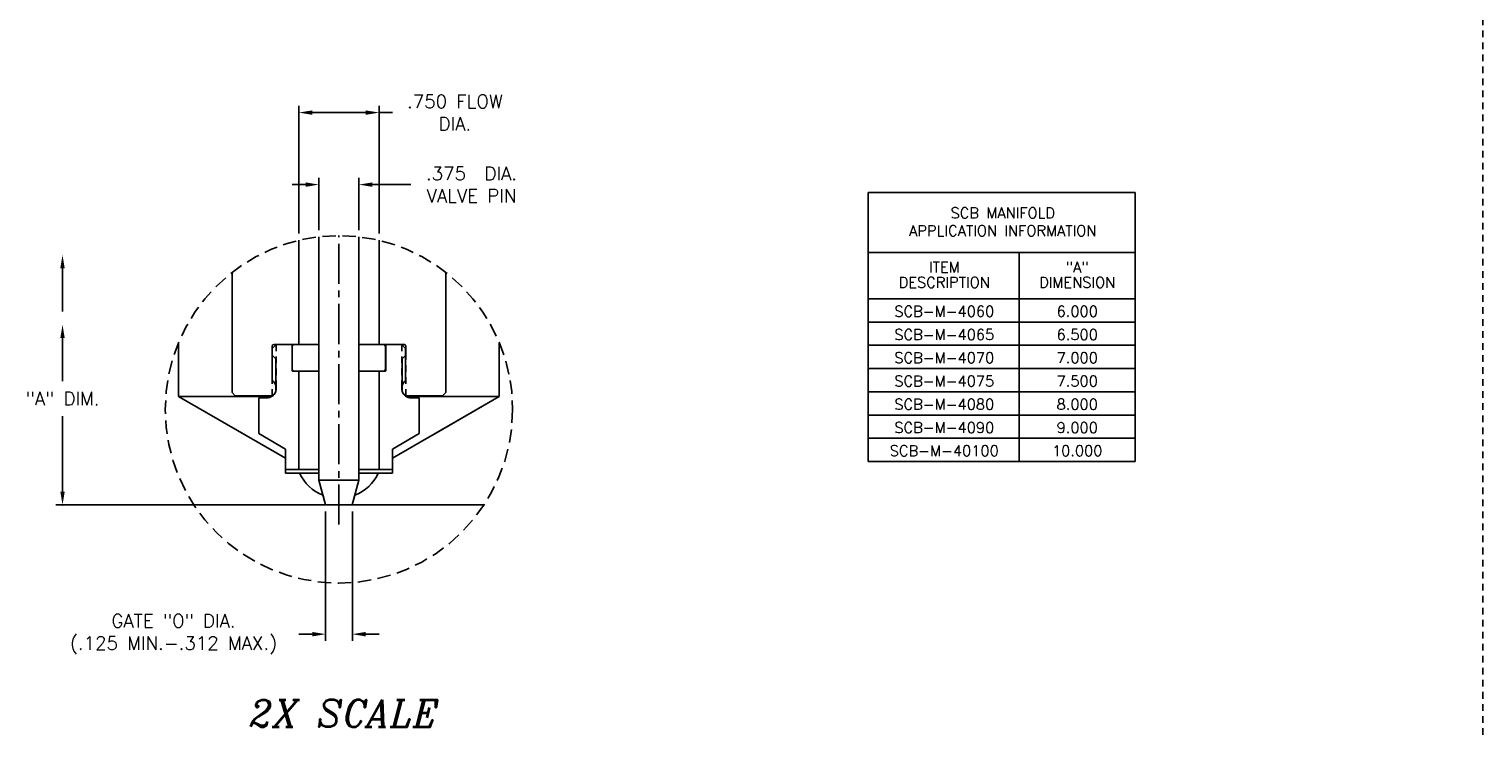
# Model space of a CAD drawing. Extents: x -30 to 81, y 162 to 199.
# Tile 1 of 6: x -30 to -2, y 166 to 179. Entities that reach past the tile are written whole.
import ezdxf
from ezdxf.enums import TextEntityAlignment as Align

# ---------------------------------------------------------------- set-up
doc = ezdxf.new("R2010")
doc.units = 0
doc.header["$MEASUREMENT"] = 0
for name, pattern in [('CENTER2', [1.125, 0.75, -0.125, 0.125, -0.125]), ('HIDDEN', [0.375, 0.25, -0.125]), ('HIDDEN2', [0.1875, 0.125, -0.0625])]:
    doc.linetypes.add(name, pattern=pattern)
doc.layers.get('DEFPOINTS').update_dxf_attribs({"linetype": 'CONTINUOUS'})
for name, color, linetype in [('DIM_HIDDEN', 4, 'HIDDEN'), ('DIMENSIONS', 4, 'CONTINUOUS'), ('INFO_BOX_SOLID', 7, 'CONTINUOUS'), ('INFO_BOX_TEXT', 4, 'CONTINUOUS'), ('MA_SHAPE_HIDDEN', 6, 'HIDDEN2'), ('SCV400_BORE_SOLID', 1, 'CONTINUOUS'), ('SCV400_PG_SHAPE', 3, 'CONTINUOUS'), ('SCV400_PG_SOLID', 1, 'CONTINUOUS'), ('SCV_400_FBT_HIDDEN', 1, 'HIDDEN2'), ('SCV_400_FBT_SHAPE', 3, 'CONTINUOUS'), ('SCV_400_FBT_SOLID', 1, 'CONTINUOUS'), ('SCV_400_NBL_HIDDEN', 1, 'HIDDEN2'), ('SCV_400_NBL_SHAPE', 3, 'CONTINUOUS'), ('SCV_400_NBL_SOLID', 1, 'CONTINUOUS'), ('SCV_400_VP_CENTER', 1, 'CENTER2'), ('SCV_400_VP_SHAPE', 3, 'CONTINUOUS'), ('SCV_BORE_LIGHT', 134, 'CONTINUOUS')]:
    doc.layers.add(name, color=color, linetype=linetype)
doc.styles.add('ITALIC', font='italic.shx')
doc.styles.add('ROMANS', font='romans.shx')
doc.dimstyles.new('CATALOG_2XSCALE', dxfattribs={"dimscale": 2, "dimtxt": 0.125, "dimasz": 0.125, "dimexe": 0.0625, "dimexo": 0.0625, "dimgap": 0.09, "dimtad": 0, "dimtih": 1, "dimtoh": 1, "dimdec": 3, "dimlfac": 0.5, "dimzin": 4, "dimdsep": 46, "dimtxsty": 'ROMANS', "dimcen": 0, "dimclrd": 256, "dimclre": 256, "dimclrt": 256, "dimadec": 0, "dimazin": 0, "dimtfac": 0.7, "dimtdec": 3, "dimtofl": 0, "dimtmove": 0, "dimatfit": 3, "dimfxl": 1, "dimtolj": 1, "dimtzin": 4, "dimlwd": -1, "dimlwe": -1, "dimarcsym": 0})

# ---------------------------------------------------------------- blocks, each defined once
blk = doc.blocks.new('*D10')
at = {"layer": 'DEFPOINTS', "color": 0}
for p in [(-22.967, 177.59), (-24.467, 175.201), (-22.967, 175.201)]:
    blk.add_point(p, dxfattribs=at)
at = {"layer": 'DIMENSIONS'}
for p, q in [((-24.467, 175.326), (-24.467, 177.715)), ((-22.967, 175.326), (-22.967, 177.715)), ((-24.217, 177.59), (-23.217, 177.59)), ((-22.967, 177.59), (-22.717, 177.59))]:
    blk.add_line(p, q, dxfattribs=at)
for points in [[(-24.217, 177.631), (-24.217, 177.548), (-24.467, 177.59)], [(-23.217, 177.631), (-23.217, 177.548), (-22.967, 177.59)]]:
    blk.add_solid(points, dxfattribs=at)
at = {"layer": 'DIMENSIONS', "insert": (-21.549, 177.59), "char_height": 0.25, "attachment_point": 5, "style": 'ROMANS'}
blk.add_mtext('\\A1;.750 FLOW\\PDIA.', dxfattribs=at)
blk = doc.blocks.new('*D9')
at = {"layer": 'DEFPOINTS', "color": 0}
for p in [(-23.343, 176.243), (-24.092, 175.267), (-23.343, 175.267)]:
    blk.add_point(p, dxfattribs=at)
at = {"layer": 'DIMENSIONS'}
for p, q in [((-24.092, 175.392), (-24.092, 176.368)), ((-23.343, 175.392), (-23.343, 176.368)), ((-24.342, 176.243), (-24.592, 176.243)), ((-23.093, 176.243), (-22.375, 176.243))]:
    blk.add_line(p, q, dxfattribs=at)
for points in [[(-24.342, 176.284), (-24.342, 176.201), (-24.092, 176.243)], [(-23.093, 176.284), (-23.093, 176.201), (-23.343, 176.243)]]:
    blk.add_solid(points, dxfattribs=at)
at = {"layer": 'DIMENSIONS', "insert": (-21.237, 176.243), "char_height": 0.25, "attachment_point": 5, "style": 'ROMANS'}
blk.add_mtext('\\A1;.375  DIA.\\PVALVE PIN', dxfattribs=at)
blk = doc.blocks.new('*D8')
at = {"layer": 'DEFPOINTS', "color": 0}
for p in [(-23.967, 170.252), (-23.467, 170.252), (-23.467, 167.833)]:
    blk.add_point(p, dxfattribs=at)
at = {"layer": 'DIMENSIONS'}
for p, q in [((-23.967, 170.127), (-23.967, 167.708)), ((-23.467, 170.127), (-23.467, 167.708)), ((-24.217, 167.833), (-24.467, 167.833)), ((-23.217, 167.833), (-22.967, 167.833))]:
    blk.add_line(p, q, dxfattribs=at)
for points in [[(-24.217, 167.875), (-24.217, 167.791), (-23.967, 167.833)], [(-23.217, 167.875), (-23.217, 167.791), (-23.467, 167.833)]]:
    blk.add_solid(points, dxfattribs=at)
at = {"layer": 'DIMENSIONS', "insert": (-26.814, 167.833), "char_height": 0.25, "attachment_point": 5, "style": 'ROMANS'}
blk.add_mtext('\\A1;GATE "O" DIA.\\P(.125 MIN.-.312 MAX.)', dxfattribs=at)

msp = doc.modelspace()

# ---------------------------------------------------------------- linework, layer by layer
at = {"layer": 'DIM_HIDDEN'}
msp.add_circle((-23.71746, 172.03884), 3.25, dxfattribs=at)
at = {"layer": 'DIMENSIONS'}
for p, q in [((-28.89094, 174.67598), (-28.89094, 173.87196)), ((-28.89094, 173.37196), (-28.89094, 172.56795)), ((-28.89094, 170.50159), (-28.89094, 171.91033)), ((-24.71796, 170.84559), (-24.71796, 171.12559)), ((-22.71696, 170.84559), (-22.71696, 171.12559)), ((-26.43191, 170.25159), (-29.01594, 170.25159))]:
    msp.add_line(p, q, dxfattribs=at)
msp.add_point((-28.89094, 170.25159), dxfattribs=at)
for points in [[(-28.93261, 174.67598), (-28.84928, 174.67598), (-28.89094, 174.92598)], [(-28.93261, 173.37196), (-28.84928, 173.37196), (-28.89094, 173.62196)], [(-28.93261, 170.50159), (-28.84928, 170.50159), (-28.89094, 170.25159)]]:
    msp.add_solid(points, dxfattribs=at)
at = {"layer": 'INFO_BOX_SOLID'}
for p, q in [((-13.81352, 176.09523), (-13.81352, 171.06263)), ((-13.81352, 176.09523), (-8.81324, 176.09523)), ((-8.81324, 176.09523), (-8.81324, 171.06263)), ((-13.81352, 174.97567), (-8.81324, 174.97567)), ((-10.98735, 174.97567), (-10.98735, 171.06263)), ((-13.81352, 174.1061), (-8.81324, 174.1061)), ((-13.81352, 173.67132), (-8.81324, 173.67132)), ((-13.81352, 173.23654), (-8.81324, 173.23654)), ((-13.81352, 172.80175), (-8.81324, 172.80175)), ((-13.81352, 172.36697), (-8.81324, 172.36697)), ((-13.81352, 171.93219), (-8.81324, 171.93219)), ((-13.81352, 171.49741), (-8.81324, 171.49741)), ((-13.81352, 171.06263), (-8.81324, 171.06263))]:
    msp.add_line(p, q, dxfattribs=at)
at = {"layer": 'MA_SHAPE_HIDDEN'}
msp.add_line((-2.30742, 193.75148), (-2.30742, 165.94881), dxfattribs=at)
at = {"layer": 'SCV400_BORE_SOLID'}
for p, q in [((-24.71796, 170.84559), (-24.09216, 170.84559)), ((-23.34276, 170.84559), (-22.71696, 170.84559)), ((-23.96748, 170.25159), (-24.0159, 170.43228)), ((-23.46744, 170.25159), (-23.41902, 170.43228))]:
    msp.add_line(p, q, dxfattribs=at)
at = {"layer": 'SCV400_PG_SHAPE'}
for p, q in [((-24.59144, 173.22159), (-24.56144, 173.25159)), ((-24.59144, 173.22159), (-24.59144, 172.78159)), ((-24.56144, 173.25159), (-24.09216, 173.25159)), ((-23.34276, 173.25159), (-22.87344, 173.25159)), ((-22.84344, 173.22159), (-22.87344, 173.25159)), ((-22.84344, 173.22159), (-22.84344, 172.78159)), ((-24.59144, 172.78159), (-24.56144, 172.75159)), ((-22.87344, 172.75159), (-22.84344, 172.78159)), ((-24.56144, 172.75159), (-24.09216, 172.75159)), ((-23.34276, 172.75159), (-22.87344, 172.75159))]:
    msp.add_line(p, q, dxfattribs=at)
at = {"layer": 'SCV400_PG_SOLID'}
for p, q in [((-24.09244, 172.87659), (-24.09244, 172.75159)), ((-23.34244, 172.87659), (-23.34244, 172.75159))]:
    msp.add_line(p, q, dxfattribs=at)
at = {"layer": 'SCV_400_FBT_HIDDEN'}
for p, q in [((-24.89146, 173.25159), (-24.89146, 172.43159)), ((-22.54346, 173.25159), (-22.54346, 172.43159))]:
    msp.add_line(p, q, dxfattribs=at)
at = {"layer": 'SCV_400_FBT_SHAPE'}
for p, q in [((-24.96596, 173.17709), (-24.89146, 173.25159)), ((-24.96596, 173.17709), (-24.96596, 172.57743)), ((-24.89146, 173.25159), (-24.09216, 173.25159)), ((-23.34276, 173.25159), (-22.54346, 173.25159)), ((-22.46896, 173.17709), (-22.54346, 173.25159)), ((-22.46896, 173.17709), (-22.46896, 172.57743)), ((-25.21734, 172.25159), (-25.07146, 172.25159)), ((-25.21734, 172.25159), (-25.21734, 171.58448)), ((-22.21758, 172.25159), (-22.36346, 172.25159)), ((-22.21758, 172.25159), (-22.21758, 171.58448)), ((-24.71696, 171.29559), (-25.21734, 171.58448)), ((-22.71796, 171.29559), (-22.21758, 171.58448)), ((-24.71696, 171.29559), (-24.71696, 170.91559)), ((-22.71796, 171.29559), (-22.71796, 170.91559)), ((-24.09216, 170.91559), (-24.71696, 170.91559)), ((-22.71796, 170.91559), (-23.34276, 170.91559))]:
    msp.add_line(p, q, dxfattribs=at)
for centre, start, end in [((-25.07146, 172.43159), 270.000127, 54.118358), ((-22.36346, 172.43159), 125.881642, 269.999873)]:
    msp.add_arc(centre, 0.18, start, end, dxfattribs=at)
at = {"layer": 'SCV_400_FBT_SOLID'}
for p, q in [((-24.59246, 173.25159), (-24.59246, 172.76159)), ((-22.84246, 173.25159), (-22.84246, 172.76159)), ((-24.58246, 172.75159), (-24.09216, 172.75159)), ((-24.46746, 172.75159), (-24.46746, 170.91559)), ((-23.34276, 172.75159), (-22.85246, 172.75159)), ((-22.96746, 172.75159), (-22.96746, 170.91559))]:
    msp.add_line(p, q, dxfattribs=at)
for centre, start, end in [((-24.58246, 172.76159), 180, 270), ((-22.85246, 172.76159), 270, 0)]:
    msp.add_arc(centre, 0.01, start, end, dxfattribs=at)
at = {"layer": 'SCV_400_NBL_HIDDEN'}
for p, q in [((-24.96744, 172.2916), (-24.96744, 173.05159)), ((-22.46744, 172.2916), (-22.46744, 173.05159))]:
    msp.add_line(p, q, dxfattribs=at)
at = {"layer": 'SCV_400_NBL_SHAPE'}
for p, q in [((-25.71744, 172.3516), (-25.71744, 174.60059)), ((-21.71744, 172.3516), (-21.71744, 174.60056)), ((-25.71744, 172.3516), (-25.65744, 172.2916)), ((-24.95829, 172.2916), (-25.65744, 172.2916)), ((-21.77744, 172.2916), (-22.47658, 172.2916)), ((-21.71744, 172.3516), (-21.77744, 172.2916))]:
    msp.add_line(p, q, dxfattribs=at)
at = {"layer": 'SCV_400_NBL_SOLID'}
for p, q in [((-24.46744, 173.25159), (-24.46744, 175.20112)), ((-22.96744, 173.25159), (-22.96744, 175.20111)), ((-24.96744, 173.22159), (-24.96744, 173.05159)), ((-24.93744, 173.25159), (-24.09216, 173.25159)), ((-23.34276, 173.25159), (-22.49744, 173.25159)), ((-22.46744, 173.22159), (-22.46744, 173.05159)), ((-24.96744, 173.05159), (-24.89944, 172.98359)), ((-24.96744, 173.05159), (-24.96744, 173.05159)), ((-24.89944, 172.3596), (-24.89944, 172.98359)), ((-22.46744, 173.05159), (-22.53544, 172.98359)), ((-22.53544, 172.35959), (-22.53544, 172.98359)), ((-22.46744, 173.05159), (-22.46744, 173.05159)), ((-24.89944, 172.3596), (-24.96744, 172.2916)), ((-22.53544, 172.35959), (-22.46744, 172.2916))]:
    msp.add_line(p, q, dxfattribs=at)
for centre, start, end in [((-24.93744, 173.22159), 90.002653, 180.002648), ((-22.49744, 173.22159), 0, 90.000003)]:
    msp.add_arc(centre, 0.03, start, end, dxfattribs=at)
at = {"layer": 'SCV_400_VP_CENTER'}
msp.add_line((-23.71746, 169.88529), (-23.71746, 175.28884), dxfattribs=at)
at = {"layer": 'SCV_400_VP_SHAPE'}
for p, q in [((-24.09216, 170.71689), (-24.09216, 175.26716)), ((-23.34276, 170.71689), (-23.34276, 175.26716)), ((-24.09216, 170.71689), (-23.34276, 170.71689)), ((-23.96748, 170.25159), (-24.09216, 170.71689)), ((-23.46744, 170.25159), (-23.34276, 170.71689)), ((-23.96748, 170.25159), (-23.46744, 170.25159))]:
    msp.add_line(p, q, dxfattribs=at)
at = {"layer": 'SCV_BORE_LIGHT'}
for p, q in [((-26.71746, 172.28), (-26.71746, 173.28884)), ((-20.71746, 172.28), (-20.71746, 173.28884)), ((-20.71746, 173.28884), (-20.71746, 172.28)), ((-26.71746, 172.28), (-24.97438, 172.28)), ((-24.71796, 171.12559), (-26.71746, 172.28)), ((-20.71746, 172.28), (-22.71696, 171.12559)), ((-22.4605, 172.28), (-20.71746, 172.28)), ((-21.96755, 171.55826), (-20.71746, 172.28)), ((-26.43191, 170.25159), (-21.00301, 170.25159))]:
    msp.add_line(p, q, dxfattribs=at)
for start, end in [(204.923979, 248.450139), (291.549861, 335.076021)]:
    msp.add_arc((-23.71746, 171.18799), 0.8125, start, end, dxfattribs=at)

# ---------------------------------------------------------------- texts
at = {"layer": 'DIMENSIONS', "style": 'ITALIC'}
msp.add_text('2X SCALE', height=0.5, dxfattribs=at).set_placement((-23.61769, 166.3527), align=Align.MIDDLE_CENTER)
at = {"layer": 'DIMENSIONS', "insert": (-28.89094, 172.23914), "char_height": 0.25, "attachment_point": 5, "style": 'ROMANS'}
msp.add_mtext('\\A1;"A" DIM.', dxfattribs=at)
at = {"layer": 'INFO_BOX_TEXT', "style": 'ROMANS'}
for s, p in [('ITEM', (-12.3886, 174.59977)), ('"A"', (-9.90029, 174.59977)), ('DESCRIPTION', (-12.3886, 174.31368)), ('DIMENSION', (-9.90029, 174.31368)), ('SCB-M-4060', (-12.3886, 173.77215)), ('6.000', (-9.90029, 173.77215)), ('SCB-M-4065', (-12.3886, 173.33738)), ('6.500', (-9.90029, 173.33737)), ('SCB-M-4070', (-12.3886, 172.9026)), ('7.000', (-9.90029, 172.90259)), ('SCB-M-4075', (-12.3886, 172.46783)), ('7.500', (-9.90029, 172.46781)), ('SCB-M-4080', (-12.3886, 172.03305)), ('8.000', (-9.90029, 172.03302)), ('SCB-M-4090', (-12.3886, 171.59827)), ('9.000', (-9.90029, 171.59824)), ('SCB-M-40100', (-12.3886, 171.1635)), ('10.000', (-9.90029, 171.16346))]:
    msp.add_text(s, height=0.2, dxfattribs=at).set_placement(p, align=Align.CENTER)
at = {"layer": 'INFO_BOX_TEXT', "insert": (-11.29347, 175.8128), "char_height": 0.2, "width": 3.9122272, "attachment_point": 2, "style": 'ROMANS'}
msp.add_mtext('SCB MANIFOLD APPLICATION INFORMATION', dxfattribs=at)

# ---------------------------------------------------------------- dimensions: what is measured, and where the dimension line sits
at = {"layer": 'DIMENSIONS'}
dim = msp.add_linear_dim(base=(-22.96744, 177.58977), p1=(-24.46744, 175.20112), p2=(-22.96744, 175.20111), text='<>FLOW\\PDIA.', dimstyle='CATALOG_2XSCALE', override={"dimpost": ' '}, dxfattribs=at)
dim.commit()
dim.dimension.update_dxf_attribs({"geometry": '*D10', "text_midpoint": (-21.54934, 177.58977)})
for base, p1, p2, text, picture, middle in [((-23.34276, 176.24256), (-24.09216, 175.26716), (-23.34276, 175.26716), '<> DIA.\\PVALVE PIN', '*D9', (-21.23656, 176.24256)), ((-23.46746, 167.83302), (-23.96746, 170.25159), (-23.46746, 170.25159), 'GATE "O" DIA.\\P(.125 MIN.-.312 MAX.)', '*D8', (-26.81413, 167.83302))]:
    dim = msp.add_linear_dim(base=base, p1=p1, p2=p2, text=text, dimstyle='CATALOG_2XSCALE', override={"dimpost": ' '}, dxfattribs=at)
    dim.commit()
    dim.dimension.update_dxf_attribs({"geometry": picture, "text_midpoint": middle, "dimtype": 160})

doc.saveas('drawing.dxf')
